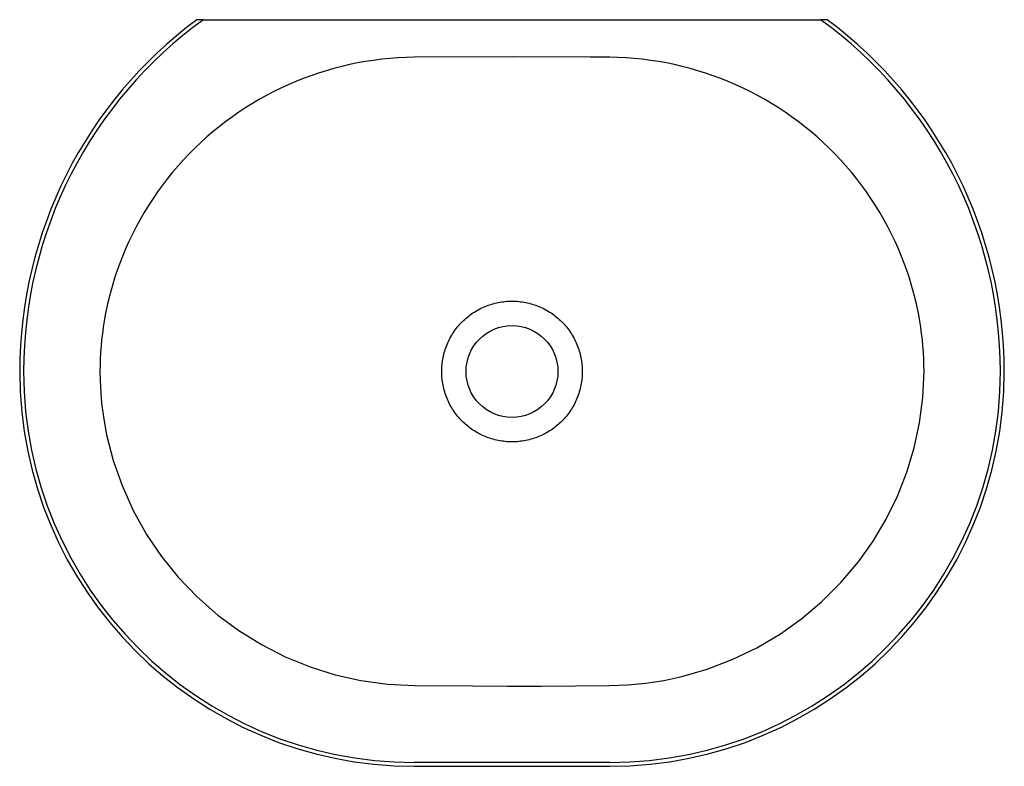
# Model space of a CAD drawing. Header units: millimetres. Extents: x 5174.068 to 5174.572, y 2637.804 to 2638.186.
import ezdxf

# ---------------------------------------------------------------- set-up
doc = ezdxf.new("R2010")
doc.units = ezdxf.units.MM
doc.layers.add('SANINDUSA', color=3, linetype='Continuous')

msp = doc.modelspace()

# ---------------------------------------------------------------- linework, layer by layer
at = {"layer": 'SANINDUSA'}
for p, q in [((5174.161620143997, 2638.185913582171), (5174.1582312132, 2638.185913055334)), ((5174.161620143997, 2638.185913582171), (5174.264651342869, 2638.185913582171)), ((5174.264651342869, 2638.185913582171), (5174.374465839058, 2638.185913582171)), ((5174.374465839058, 2638.185913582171), (5174.477497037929, 2638.185913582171)), ((5174.480884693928, 2638.185913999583), (5174.477497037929, 2638.185913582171)), ((5174.369558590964, 2637.805913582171), (5174.269558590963, 2637.805913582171)), ((5174.269558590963, 2637.803913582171), (5174.369558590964, 2637.803913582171))]:
    msp.add_line(p, q, dxfattribs=at)
at = {"layer": 'SANINDUSA', "flags": 128}
for points in [[(5174.369558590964, 2638.166677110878), (5174.359558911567, 2638.166738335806), (5174.319559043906, 2638.166864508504), (5174.26955859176, 2638.166677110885)], [(5174.108640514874, 2638.005913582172), (5174.108855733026, 2637.997788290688), (5174.109497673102, 2637.989685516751), (5174.110572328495, 2637.981560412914), (5174.112070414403, 2637.973502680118), (5174.115453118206, 2637.960402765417), (5174.119969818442, 2637.94754461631), (5174.125698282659, 2637.934839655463), (5174.132552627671, 2637.922584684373), (5174.140162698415, 2637.911339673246), (5174.148745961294, 2637.90069532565), (5174.158407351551, 2637.890597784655), (5174.168979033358, 2637.881299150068), (5174.179730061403, 2637.873338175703), (5174.191260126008, 2637.866193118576), (5174.203428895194, 2637.859989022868), (5174.216256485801, 2637.854757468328), (5174.229108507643, 2637.850731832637), (5174.242248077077, 2637.847778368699), (5174.255775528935, 2637.845905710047), (5174.269609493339, 2637.845177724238)], [(5174.369507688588, 2637.845177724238), (5174.378779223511, 2637.845533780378), (5174.388076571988, 2637.846429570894), (5174.397307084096, 2637.847858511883), (5174.406501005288, 2637.849830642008), (5174.419538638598, 2637.853604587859), (5174.432305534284, 2637.858484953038), (5174.444883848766, 2637.864557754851), (5174.456984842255, 2637.871738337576), (5174.467895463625, 2637.879523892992), (5174.47819859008, 2637.88823952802), (5174.487941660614, 2637.897989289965), (5174.496887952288, 2637.908605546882), (5174.504400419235, 2637.919177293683), (5174.511048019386, 2637.930312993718), (5174.516853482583, 2637.942099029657), (5174.52173776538, 2637.954485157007), (5174.525477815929, 2637.966849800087), (5174.52822459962, 2637.979630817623), (5174.529899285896, 2637.992595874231), (5174.530476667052, 2638.005913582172)], [(5174.269609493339, 2637.845177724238), (5174.299575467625, 2637.845010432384), (5174.317057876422, 2637.844973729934), (5174.334540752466, 2637.844994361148), (5174.352024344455, 2637.84506737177), (5174.369507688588, 2637.845177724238)]]:
    msp.add_lwpolyline(points, dxfattribs=at)
at = {"layer": 'SANINDUSA'}
msp.add_circle((5174.319558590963, 2638.005913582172), 0.02350000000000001, dxfattribs=at)
for centre, radius, start, end in [((5174.291558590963, 2638.005913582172), 0.2240000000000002, 126.5277114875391, 180), ((5174.291558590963, 2638.005913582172), 0.2220000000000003, 125.8247743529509, 180), ((5174.347558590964, 2638.005913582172), 0.2219999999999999, 0, 54.17522564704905), ((5174.347558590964, 2638.005913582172), 0.2240000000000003, 0, 53.4726943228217), ((5174.271232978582, 2638.003676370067), 0.1630093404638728, 90.5885367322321, 137.310779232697), ((5174.367892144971, 2638.003694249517), 0.1629913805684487, 42.68649376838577, 89.41418997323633), ((5174.270659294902, 2638.004170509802), 0.1622526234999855, 137.3016840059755, 161.0685658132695), ((5174.368459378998, 2638.004171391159), 0.162250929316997, 18.93366724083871, 42.6984445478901), ((5174.265777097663, 2638.005705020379), 0.157136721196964, 161.0202686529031, 179.9239533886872), ((5174.373364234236, 2638.005709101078), 0.1571125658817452, 0.07457014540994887, 18.98362202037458), ((5174.269558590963, 2638.005913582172), 0.2020000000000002, 180, 270), ((5174.269558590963, 2638.005913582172), 0.2, 180, 270), ((5174.369558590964, 2638.005913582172), 0.2020000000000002, 270, 0), ((5174.369558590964, 2638.005913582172), 0.2, 270, 0)]:
    msp.add_arc(centre, radius, start, end, dxfattribs=at)
msp.add_open_spline([(5174.283558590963, 2638.005913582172), (5174.283558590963, 2638.003557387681), (5174.283790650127, 2638.001201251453), (5174.284709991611, 2637.996579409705), (5174.285397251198, 2637.99431381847), (5174.287200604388, 2637.989960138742), (5174.288316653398, 2637.987872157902), (5174.290934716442, 2637.983953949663), (5174.292436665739, 2637.982123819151), (5174.295768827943, 2637.978791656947), (5174.297598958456, 2637.97728970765), (5174.301517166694, 2637.974671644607), (5174.303605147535, 2637.973555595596), (5174.307958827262, 2637.971752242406), (5174.310224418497, 2637.971064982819), (5174.314846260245, 2637.970145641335), (5174.317202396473, 2637.969913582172), (5174.321914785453, 2637.969913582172), (5174.324270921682, 2637.970145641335), (5174.328892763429, 2637.971064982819), (5174.331158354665, 2637.971752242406), (5174.335512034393, 2637.973555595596), (5174.337600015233, 2637.974671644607), (5174.341518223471, 2637.97728970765), (5174.343348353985, 2637.978791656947), (5174.346680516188, 2637.982123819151), (5174.348182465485, 2637.983953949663), (5174.350800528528, 2637.987872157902), (5174.351916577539, 2637.989960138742), (5174.353719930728, 2637.99431381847), (5174.354407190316, 2637.996579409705), (5174.3553265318, 2638.001201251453), (5174.355558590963, 2638.003557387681), (5174.355558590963, 2638.008269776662), (5174.3553265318, 2638.01062591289), (5174.354407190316, 2638.015247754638), (5174.353719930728, 2638.017513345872), (5174.351916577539, 2638.021867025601), (5174.350800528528, 2638.023955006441), (5174.348182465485, 2638.027873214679), (5174.346680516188, 2638.029703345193), (5174.343348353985, 2638.033035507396), (5174.341518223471, 2638.034537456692), (5174.337600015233, 2638.037155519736), (5174.335512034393, 2638.038271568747), (5174.331158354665, 2638.040074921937), (5174.328892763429, 2638.040762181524), (5174.324270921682, 2638.041681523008), (5174.321914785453, 2638.041913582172), (5174.317202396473, 2638.041913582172), (5174.314846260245, 2638.041681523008), (5174.310224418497, 2638.040762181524), (5174.307958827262, 2638.040074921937), (5174.303605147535, 2638.038271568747), (5174.301517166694, 2638.037155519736), (5174.297598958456, 2638.034537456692), (5174.295768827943, 2638.033035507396), (5174.292436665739, 2638.029703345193), (5174.290934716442, 2638.027873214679), (5174.288316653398, 2638.023955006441), (5174.287200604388, 2638.021867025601), (5174.285397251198, 2638.017513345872), (5174.284709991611, 2638.015247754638), (5174.283790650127, 2638.01062591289), (5174.283558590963, 2638.008269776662), (5174.283558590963, 2638.005913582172)], degree=3, knots=[0, 0, 0, 0, 0.03125000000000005, 0.03125000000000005, 0.0625000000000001, 0.0625000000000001, 0.09375000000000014, 0.09375000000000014, 0.1250000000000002, 0.1250000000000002, 0.1562500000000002, 0.1562500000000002, 0.1875000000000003, 0.1875000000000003, 0.2187500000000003, 0.2187500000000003, 0.2500000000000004, 0.2500000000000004, 0.2812500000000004, 0.2812500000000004, 0.3125000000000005, 0.3125000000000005, 0.3437500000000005, 0.3437500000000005, 0.3750000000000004, 0.3750000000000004, 0.4062500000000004, 0.4062500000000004, 0.4375000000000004, 0.4375000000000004, 0.4687500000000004, 0.4687500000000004, 0.5000000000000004, 0.5000000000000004, 0.5312500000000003, 0.5312500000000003, 0.5625000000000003, 0.5625000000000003, 0.5937500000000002, 0.5937500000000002, 0.6250000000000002, 0.6250000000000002, 0.6562500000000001, 0.6562500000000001, 0.6875000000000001, 0.6875000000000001, 0.71875, 0.71875, 0.7499999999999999, 0.7499999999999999, 0.7812499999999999, 0.7812499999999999, 0.8124999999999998, 0.8124999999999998, 0.8437499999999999, 0.8437499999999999, 0.8749999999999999, 0.8749999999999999, 0.90625, 0.90625, 0.9375, 0.9375, 0.9687500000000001, 0.9687500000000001, 1, 1, 1, 1], dxfattribs=at)

doc.saveas('drawing.dxf')
